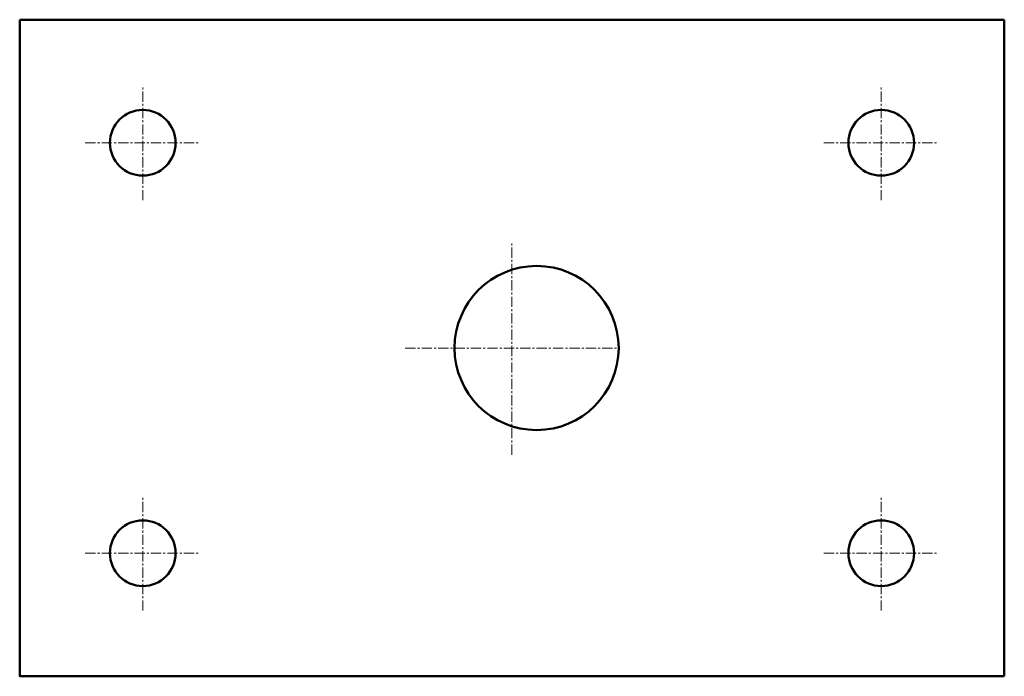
# Model space of a CAD drawing. Header units: millimetres. Extents: x 0 to 120, y 0 to 80.
import ezdxf

# ---------------------------------------------------------------- set-up
doc = ezdxf.new("R2010")
doc.units = ezdxf.units.MM
doc.linetypes.add('CENTER', pattern=[2, 1.25, -0.25, 0.25, -0.25])
for name, color, linetype, lineweight in [('CENTER', 1, 'CENTER', 18), ('GEOMETRY', 7, 'Continuous', 50), ('MECH', 7, 'Continuous', 25)]:
    doc.layers.add(name, color=color, linetype=linetype, lineweight=lineweight)

msp = doc.modelspace()

# ---------------------------------------------------------------- linework, layer by layer
at = {"layer": 'CENTER'}
for p, q in [((15, 58), (15, 72)), ((105, 58), (105, 72)), ((8, 65), (22, 65)), ((98, 65), (112, 65)), ((60, 27), (60, 53)), ((47, 40), (73, 40)), ((15, 8), (15, 22)), ((105, 8), (105, 22)), ((8, 15), (22, 15)), ((98, 15), (112, 15))]:
    msp.add_line(p, q, dxfattribs=at)
at = {"layer": 'GEOMETRY'}
for p, q in [((120, 80), (0, 80)), ((0, 80), (0, 0)), ((120, 0), (120, 80)), ((0, 0), (120, 0))]:
    msp.add_line(p, q, dxfattribs=at)
for centre, radius in [((15, 65), 4), ((105, 65), 4), ((63, 40), 10), ((15, 15), 4), ((105, 15), 4)]:
    msp.add_circle(centre, radius, dxfattribs=at)
at = {"layer": 'MECH'}
msp.add_point((0, 0), dxfattribs=at)

doc.saveas('drawing.dxf')
